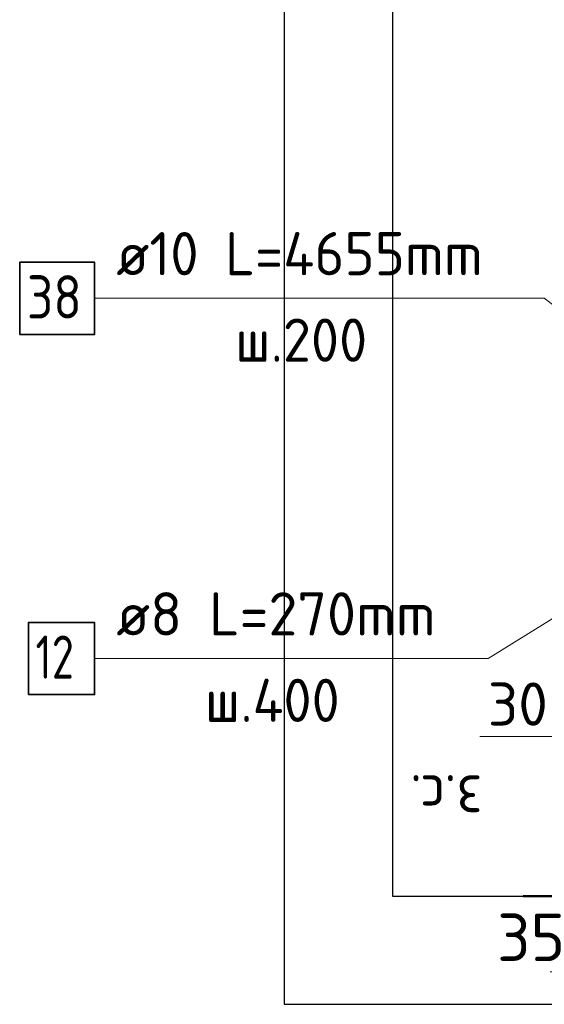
# Model space of a CAD drawing. Header units: millimetres. Extents: x -19950 to 69837, y -2757 to 40090.
# Tile 103 of 136: x 43355 to 43841, y 24915 to 25826. Entities that reach past the tile are written whole.
import ezdxf

# ---------------------------------------------------------------- set-up
doc = ezdxf.new("R2010")
doc.units = ezdxf.units.MM
doc.header["$PDMODE"] = 65
for name, color, linetype, lineweight in [('Standard', 7, 'Continuous', 25), ('Арм.стержн. вертикальными 1', 22, 'Continuous', 35), ('Размерная линия_ общее', 7, 'Continuous', 13), ('Размерная линия_ общее_1', 7, 'Continuous', 13)]:
    doc.layers.add(name, color=color, linetype=linetype, lineweight=lineweight)
doc.layers.add('Арм.стержн.Стяжки', color=7, linetype='Continuous', lineweight=35, true_color=0x501e0f)
doc.styles.add('ISOCPEUR', font='ISOCPEUR')
doc.dimstyles.new('DIMSTYLE_3', dxfattribs={"dimtxt": 40, "dimasz": 40, "dimexe": 0, "dimexo": 0.001, "dimgap": 20, "dimtad": 2, "dimdec": 0, "dimrnd": 5, "dimzin": 12, "dimdsep": 46, "dimtxsty": 'ISOCPEUR', "dimblk1": 'ALL_ML_STRICH', "dimblk2": 'ALL_ML_STRICH', "dimsah": 1, "dimcen": 0, "dimse1": 1, "dimse2": 1, "dimclrd": 7, "dimclre": 256, "dimclrt": 7, "dimadec": 0, "dimazin": 0, "dimtfac": 1, "dimtdec": 0, "dimtix": 1, "dimtmove": 2, "dimatfit": 3, "dimfxl": 0, "dimtvp": 1.2, "dimtzin": 0, "dimlwd": 0, "dimlwe": -3, "dimarcsym": 0})
doc.dimstyles.new('DIMSTYLE_5', dxfattribs={"dimtxt": 44, "dimasz": 50, "dimexe": 0, "dimexo": 0, "dimgap": 22, "dimtad": 2, "dimdec": 0, "dimrnd": 5, "dimzin": 12, "dimdsep": 46, "dimtxsty": 'ISOCPEUR', "dimblk1": 'ALL_ML_STRICH', "dimblk2": 'ALL_ML_STRICH', "dimsah": 1, "dimcen": 0, "dimclrd": 7, "dimclre": 256, "dimclrt": 7, "dimadec": 0, "dimazin": 0, "dimtfac": 1, "dimtdec": 0, "dimtix": 1, "dimtmove": 2, "dimatfit": 3, "dimfxl": 0, "dimtvp": 1.2, "dimtzin": 0, "dimlwd": 0, "dimlwe": -3, "dimarcsym": 0})

# ---------------------------------------------------------------- blocks, each defined once
blk = doc.blocks.new('ALL_ML_STRICH')
at = {"color": 0, "linetype": 'ByBlock', "lineweight": -2}
for p, q in [((0, -0.5), (0, 0.5)), ((-0.3, -0.3), (0.3, 0.3)), ((-1, 0), (0.5, 0))]:
    blk.add_line(p, q, dxfattribs=at)
blk = doc.blocks.new('*D460')
at = {"layer": 'DEFPOINTS', "color": 7, "linetype": 'Continuous', "lineweight": 13, "transparency": 33554687}
for p in [(43870.88, 25044.46), (43905.88, 25038.58), (43905.88, 24945.31)]:
    blk.add_point(p, dxfattribs=at)
at = {"layer": 'Размерная линия_ общее', "color": 253, "linetype": 'Continuous', "lineweight": -2, "true_color": 0xa0a0a0, "transparency": 33554687}
for p, q in [((43870.88, 25024.46), (43870.88, 24945.31)), ((43905.88, 25018.58), (43905.88, 24945.31))]:
    blk.add_line(p, q, dxfattribs=at)
at = {"layer": 'Размерная линия_ общее', "color": 7, "linetype": 'Continuous', "lineweight": -2, "transparency": 33554687}
blk.add_line((43905.88, 24945.31), (43870.88, 24945.31), dxfattribs=at)
at = {"layer": 'Размерная линия_ общее', "color": 7, "linetype": 'Continuous', "lineweight": 13, "transparency": 33554687, "xscale": 50, "yscale": 50, "zscale": 50}
for p, rotation in [((43870.88, 24945.31), 180), ((43905.88, 24945.31), 360)]:
    blk.add_blockref('ALL_ML_STRICH', p, dxfattribs=dict(at, rotation=rotation))
at = {"layer": 'Размерная линия_ общее', "color": 7, "linetype": 'Continuous', "lineweight": 13, "transparency": 33554687, "insert": (43828.29, 24977.3), "char_height": 44, "width": 88, "attachment_point": 5, "style": 'ISOCPEUR'}
blk.add_mtext('\\A1;{35}', dxfattribs=at)
blk = doc.blocks.new('*D465')
at = {"layer": 'DEFPOINTS', "color": 7, "linetype": 'Continuous', "lineweight": 13, "transparency": 33554687}
for p in [(43870.88, 25171.86), (43900.88, 25171.86), (43900.88, 25163.14)]:
    blk.add_point(p, dxfattribs=at)
at = {"layer": 'Размерная линия_ общее_1', "color": 7, "linetype": 'Continuous', "lineweight": -2, "transparency": 33554687}
blk.add_line((43900.88, 25163.14), (43870.88, 25163.14), dxfattribs=at)
at = {"layer": 'Размерная линия_ общее_1', "color": 7, "linetype": 'Continuous', "lineweight": 13, "transparency": 33554687, "xscale": 40, "yscale": 40, "zscale": 40}
for p, rotation in [((43870.88, 25163.14), 180), ((43900.88, 25163.14), 360)]:
    blk.add_blockref('ALL_ML_STRICH', p, dxfattribs=dict(at, rotation=rotation))
at = {"layer": 'Размерная линия_ общее_1', "color": 7, "linetype": 'Continuous', "lineweight": 13, "transparency": 33554687, "insert": (43816.06, 25193.14), "char_height": 40, "width": 80, "attachment_point": 5, "style": 'ISOCPEUR'}
blk.add_mtext('\\A1;{30}', dxfattribs=at)
at = {"layer": 'Размерная линия_ общее_1', "color": 7, "linetype": 'Continuous', "lineweight": 13, "transparency": 33554687, "insert": (43783.28, 25087.41), "char_height": 40, "width": 2, "attachment_point": 1, "rotation": 180, "line_spacing_factor": 0.60241, "style": 'ISOCPEUR'}
blk.add_mtext('з.с.', dxfattribs=at)

msp = doc.modelspace()

# ---------------------------------------------------------------- linework, layer by layer
at = {"layer": 'Standard', "color": 52, "linetype": 'Continuous', "lineweight": -3, "transparency": 33554687}
for p, q in [((43699.99, 25873.35), (43699.99, 25015.31)), ((43699.99, 25873.35), (43699.99, 25015.31)), ((43699.99, 25015.31), (44610.92, 25015.31)), ((43699.99, 25015.31), (44610.92, 25015.31))]:
    msp.add_line(p, q, dxfattribs=at)
at = {"layer": 'Standard', "color": 7, "linetype": 'Continuous', "lineweight": 13, "transparency": 33554687}
msp.add_line((43870.88, 25163.14), (43780.88, 25163.14), dxfattribs=at)
at = {"layer": 'Standard', "color": 7, "linetype": 'Continuous', "lineweight": 50, "transparency": 33554687}
msp.add_line((44100.88, 25015.31), (43820.88, 25015.31), dxfattribs=at)
at = {"layer": 'Standard', "color": 7, "linetype": 'Continuous', "lineweight": 25, "transparency": 33554687}
msp.add_lwpolyline([(43599.99, 24915.31), (44710.92, 24915.31), (44710.92, 25973.35), (43599.99, 25973.35), (43599.99, 24915.31)], dxfattribs=at)
at = {"layer": 'Арм.стержн. вертикальными 1', "color": 7, "linetype": 'Continuous', "lineweight": 13, "transparency": 33554687}
for p, q in [((43424.51, 25568.6), (43840.51, 25568.6)), ((43840.51, 25568.6), (43915.88, 25511.44))]:
    msp.add_line(p, q, dxfattribs=at)
at = {"layer": 'Арм.стержн. вертикальными 1', "color": 7, "linetype": 'Continuous', "lineweight": 35, "transparency": 33554687}
msp.add_lwpolyline([(43355.18, 25535.27), (43424.51, 25535.27), (43424.51, 25601.93), (43355.18, 25601.93), (43355.18, 25535.27)], dxfattribs=at)
at = {"layer": 'Арм.стержн.Стяжки', "color": 7, "linetype": 'Continuous', "lineweight": 13, "transparency": 33554687}
for p, q in [((43788.51, 25235.27), (43894.9, 25301.44)), ((43424.51, 25235.27), (43788.51, 25235.27))]:
    msp.add_line(p, q, dxfattribs=at)
at = {"layer": 'Арм.стержн.Стяжки', "color": 7, "linetype": 'Continuous', "lineweight": 35, "transparency": 33554687}
msp.add_lwpolyline([(43363.18, 25201.93), (43424.51, 25201.93), (43424.51, 25268.6), (43363.18, 25268.6), (43363.18, 25201.93)], dxfattribs=at)

# ---------------------------------------------------------------- texts
at = {"layer": 'Арм.стержн. вертикальными 1', "color": 7, "linetype": 'Continuous', "lineweight": 25, "transparency": 33554687, "char_height": 40, "attachment_point": 7, "style": 'ISOCPEUR'}
for s, insert, width in [('\\W0.96;ø10 L=4655mm ', (43444.51, 25589.93), 395.0198), ('\\W0.87;38', (43361.84, 25549.93), 73.4414), ('\\W0.95;ш.200 ', (43554.51, 25509.93), 174.9327)]:
    msp.add_mtext(s, dxfattribs=dict(at, insert=insert, width=width))
at = {"layer": 'Арм.стержн.Стяжки', "color": 7, "linetype": 'Continuous', "lineweight": 25, "transparency": 33554687, "char_height": 40, "attachment_point": 7, "style": 'ISOCPEUR'}
for s, insert, width in [('\\W0.98;ø8 L=270mm ', (43444.51, 25256.6), 343.3685), ('\\W0.75;12', (43369.84, 25216.6), 62.9708), ('\\W0.95;ш.400 ', (43526.51, 25176.6), 178.9645)]:
    msp.add_mtext(s, dxfattribs=dict(at, insert=insert, width=width))

# ---------------------------------------------------------------- dimensions: what is measured, and where the dimension line sits
at = {"layer": 'Размерная линия_ общее', "color": 7, "linetype": 'Continuous', "lineweight": 13, "transparency": 33554687}
dim = msp.add_linear_dim(base=(43870.88, 24945.31), p1=(43905.88, 25018.58), p2=(43870.88, 25024.46), angle=180, dimstyle='DIMSTYLE_5', override={"dimpost": '<>', "dimclrd": 7, "dimclre": 253, "dimclrt": 7, "dimlwd": 0, "dimlwe": 65533}, dxfattribs=at)
dim.commit()
dim.dimension.update_dxf_attribs({"geometry": '*D460', "text_midpoint": (43828.29, 24977.3), "dimtype": 160})
at = {"layer": 'Размерная линия_ общее_1', "color": 7, "linetype": 'Continuous', "lineweight": 13, "transparency": 33554687}
dim = msp.add_linear_dim(base=(43870.88, 25163.14), p1=(43900.88, 25171.86), p2=(43870.88, 25171.86), angle=180, text='<>\\Xз.с.', dimstyle='DIMSTYLE_3', override={"dimpost": '<>', "dimclrd": 7, "dimclre": 253, "dimclrt": 7, "dimlwd": 0, "dimlwe": 65533}, dxfattribs=at)
dim.commit()
dim.dimension.update_dxf_attribs({"geometry": '*D465', "text_midpoint": (43816.06, 25193.14), "dimtype": 160})

doc.saveas('drawing.dxf')
